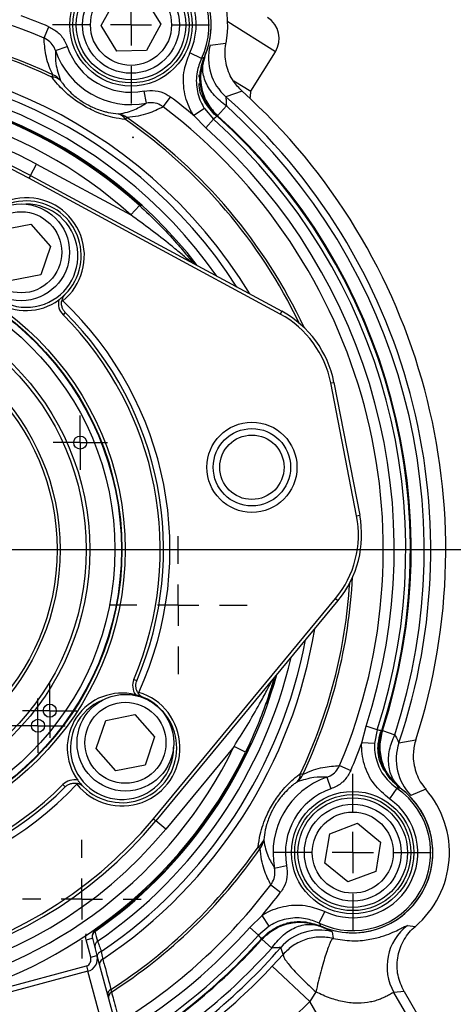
# Model space of a CAD drawing. Header units: inches. Extents: x 0.4 to 16.6, y 0.2 to 10.8.
# Tile 14 of 16: x 13.7 to 15, y 5.4 to 8.5. Entities that reach past the tile are written whole.
import ezdxf

# ---------------------------------------------------------------- set-up
doc = ezdxf.new("R2010")
doc.units = ezdxf.units.IN
doc.header["$MEASUREMENT"] = 0
doc.header["$PDSIZE"] = -1
doc.layers.add('SLD-0', color=7, linetype='Continuous', lineweight=25)
doc.styles.add('SLDTEXTSTYLE0', font='TXT', dxfattribs={"width": 0.75})
doc.dimstyles.new('SLDDIMSTYLE0', dxfattribs={"dimtxt": 0.145833, "dimasz": 0.13, "dimexe": 0, "dimexo": 0.0625, "dimgap": 0.036458, "dimtad": 0, "dimtih": 1, "dimtoh": 1, "dimdec": 1, "dimlfac": 1.55, "dimrnd": 1e-09, "dimzin": 12, "dimdsep": 46, "dimtxsty": 'SLDTEXTSTYLE0', "dimsah": 1, "dimcen": 0.09, "dimadec": 0, "dimazin": 3, "dimtfac": 1, "dimtdec": 1, "dimtofl": 0, "dimtmove": 0, "dimatfit": 3, "dimfxl": 0, "dimfrac": 2, "dimtolj": 1, "dimtzin": 12, "dimarcsym": 0})

# ---------------------------------------------------------------- blocks, each defined once
blk = doc.blocks.new('_D')
at = {"layer": 'SLD-0'}
for p, q in [((13.7137, 8.74), (16.1437, 8.74)), ((16.0187, 8.74), (16.0187, 8.1843)), ((15.8571, 7.923), (15.8127, 7.923)), ((15.8127, 7.923), (15.8127, 7.6913)), ((16.1803, 7.923), (16.2247, 7.923)), ((16.2247, 7.923), (16.2247, 7.6913)), ((15.8127, 7.6913), (15.8571, 7.6913)), ((16.2247, 7.6913), (16.1803, 7.6913)), ((16.0187, 3.9221), (16.0187, 7.6617)), ((15.3092, 3.9221), (16.1437, 3.9221))]:
    blk.add_line(p, q, dxfattribs=at)
for points in [[(16.0187, 8.74), (15.9987, 8.61), (16.0387, 8.61)], [(16.0187, 3.9221), (16.0387, 4.0521), (15.9987, 4.0521)]]:
    blk.add_solid(points, dxfattribs=at)
at = {"layer": 'SLD-0', "char_height": 0.14583, "attachment_point": 1, "style": 'SLDTEXTSTYLE0'}
for s, insert in [('7.5', (15.8841, 8.1406)), ('190', (15.8571, 7.8793))]:
    blk.add_mtext(s, dxfattribs=dict(at, insert=insert))
blk = doc.blocks.new('_D_3')
at = {"layer": 'SLD-0'}
for p, q in [((13.1084, 6.8077), (15.8332, 6.8077)), ((15.7082, 6.8077), (15.7082, 6.2328)), ((15.5466, 5.9715), (15.5022, 5.9715)), ((15.5022, 5.9715), (15.5022, 5.7398)), ((15.8699, 5.9715), (15.9142, 5.9715)), ((15.9142, 5.9715), (15.9142, 5.7398)), ((15.5022, 5.7398), (15.5466, 5.7398)), ((15.9142, 5.7398), (15.8699, 5.7398)), ((15.7082, 3.9221), (15.7082, 5.7102)), ((15.3092, 3.9221), (15.8332, 3.9221))]:
    blk.add_line(p, q, dxfattribs=at)
for points in [[(15.7082, 6.8077), (15.6882, 6.6777), (15.7282, 6.6777)], [(15.7082, 3.9221), (15.7282, 4.0521), (15.6882, 4.0521)]]:
    blk.add_solid(points, dxfattribs=at)
at = {"layer": 'SLD-0', "char_height": 0.14583, "attachment_point": 1, "style": 'SLDTEXTSTYLE0'}
for s, insert in [('4.5', (15.5736, 6.189)), ('114', (15.5466, 5.9278))]:
    blk.add_mtext(s, dxfattribs=dict(at, insert=insert))
blk = doc.blocks.new('SW_CENTERMARKSYMBOL_1')
at = {"layer": 'SLD-0', "color": 0}
for p, q in [((0, 0.129), (0, 0.9835)), ((0, 0), (0, 0.0645)), ((-0.129, 0), (-0.9835, 0)), ((0, 0), (-0.0645, 0)), ((0, 0), (0, -0.0645)), ((0, 0), (0.0645, 0)), ((0.129, 0), (0.9835, 0)), ((0, -0.129), (0, -0.9835))]:
    blk.add_line(p, q, dxfattribs=at)
blk = doc.blocks.new('SW_CENTERMARKSYMBOL_3')
at = {"layer": 'SLD-0', "color": 0}
for p, q in [((0, 0.129), (0, 0.2158)), ((0, 0), (0, 0.0645)), ((-0.129, 0), (-0.2158, 0)), ((0, 0), (-0.0645, 0)), ((0, 0), (0, -0.0645)), ((0, 0), (0.0645, 0)), ((0.129, 0), (0.2158, 0)), ((0, -0.129), (0, -0.2158))]:
    blk.add_line(p, q, dxfattribs=at)
blk = doc.blocks.new('SW_CENTERMARKSYMBOL_6')
at = {"layer": 'SLD-0', "color": 0}
for p, q in [((0, 0.129), (0, 0.246)), ((0, 0), (0, 0.0645)), ((-0.129, 0), (-0.246, 0)), ((0, 0), (-0.0645, 0)), ((0, 0), (0, -0.0645)), ((0, 0), (0.0645, 0)), ((0.129, 0), (0.246, 0)), ((0, -0.129), (0, -0.246))]:
    blk.add_line(p, q, dxfattribs=at)
blk = doc.blocks.new('SW_CENTERMARKSYMBOL_9')
at = {"layer": 'SLD-0', "color": 0}
for p, q in [((0, 0.129), (0, 0.246)), ((0, 0), (0, 0.0645)), ((-0.129, 0), (-0.246, 0)), ((0, 0), (-0.0645, 0)), ((0, 0), (0, -0.0645)), ((0, 0), (0.0645, 0)), ((0.129, 0), (0.246, 0)), ((0, -0.129), (0, -0.246))]:
    blk.add_line(p, q, dxfattribs=at)
blk = doc.blocks.new('SW_CENTERMARKSYMBOL_11')
at = {"layer": 'SLD-0', "color": 0}
for p, q in [((0, 0.129), (0, 0.2158)), ((0, 0), (0, 0.0645)), ((-0.129, 0), (-0.2158, 0)), ((0, 0), (-0.0645, 0)), ((0, 0), (0, -0.0645)), ((0, 0), (0.0645, 0)), ((0.129, 0), (0.2158, 0)), ((0, -0.129), (0, -0.2158))]:
    blk.add_line(p, q, dxfattribs=at)
blk = doc.blocks.new('SW_CENTERMARKSYMBOL_15')
at = {"layer": 'SLD-0', "color": 0}
for p, q in [((0, 0.0645), (0, 0.085)), ((0, 0), (0, 0.0645)), ((-0.0645, 0), (-0.085, 0)), ((0, 0), (-0.0645, 0)), ((0, 0), (0, -0.0645)), ((0, 0), (0.0645, 0)), ((0.0645, 0), (0.085, 0)), ((0, -0.0645), (0, -0.085))]:
    blk.add_line(p, q, dxfattribs=at)
blk = doc.blocks.new('SW_CENTERMARKSYMBOL_16')
at = {"layer": 'SLD-0', "color": 0}
for p, q in [((0, 0.0645), (0, 0.085)), ((0, 0), (0, 0.0645)), ((-0.0645, 0), (-0.085, 0)), ((0, 0), (-0.0645, 0)), ((0, 0), (0, -0.0645)), ((0, 0), (0.0645, 0)), ((0.0645, 0), (0.085, 0)), ((0, -0.0645), (0, -0.085))]:
    blk.add_line(p, q, dxfattribs=at)
blk = doc.blocks.new('SW_CENTERMARKSYMBOL_17')
at = {"layer": 'SLD-0', "color": 0}
for p, q in [((0, 0.0645), (0, 0.085)), ((0, 0), (0, 0.0645)), ((-0.0645, 0), (-0.085, 0)), ((0, 0), (-0.0645, 0)), ((0, 0), (0, -0.0645)), ((0, 0), (0.0645, 0)), ((0.0645, 0), (0.085, 0)), ((0, -0.0645), (0, -0.085))]:
    blk.add_line(p, q, dxfattribs=at)
blk = doc.blocks.new('SW_CENTERMARKSYMBOL_18')
at = {"layer": 'SLD-0', "color": 0}
for p, q in [((0, 0.129), (0, 0.1855)), ((0, 0), (0, 0.0645)), ((-0.129, 0), (-0.1855, 0)), ((0, 0), (-0.0645, 0)), ((0, 0), (0, -0.0645)), ((0, 0), (0.0645, 0)), ((0.129, 0), (0.1855, 0)), ((0, -0.129), (0, -0.1855))]:
    blk.add_line(p, q, dxfattribs=at)

msp = doc.modelspace()

# ---------------------------------------------------------------- linework, layer by layer
at = {"color": 7, "linetype": 'Continuous', "lineweight": 25}
for p, q in [((14.0504, 8.5307), (14.099, 8.4512)), ((13.9128, 8.4466), (13.9574, 8.5283)), ((13.7338, 8.408), (13.7487, 8.4432)), ((13.9614, 8.3671), (13.9128, 8.4466)), ((14.099, 8.4512), (14.0545, 8.3694)), ((13.77, 8.3684), (13.8066, 8.3809)), ((14.2534, 8.3851), (14.3031, 8.3919)), ((14.0545, 8.3694), (13.9614, 8.3671)), ((14.2262, 8.3439), (14.1899, 8.3613)), ((14.3804, 8.2413), (14.4579, 8.3651)), ((13.7583, 8.2856), (13.7617, 8.2927)), ((14.2195, 8.2854), (14.2195, 8.2931)), ((14.2215, 8.2734), (14.2253, 8.3081)), ((14.3278, 8.2741), (14.3804, 8.2413)), ((14.0542, 8.2043), (14.0467, 8.2422)), ((14.1066, 8.1928), (14.1296, 8.2233)), ((14.3534, 8.2418), (14.3031, 8.2238)), ((14.3043, 8.1954), (14.277, 8.165)), ((14.2359, 8.1872), (14.2021, 8.1654)), ((14.2398, 8.1274), (14.2021, 8.1654)), ((14.2359, 8.1872), (14.2639, 8.1543)), ((14.277, 8.165), (14.271, 8.1651)), ((13.9883, 8.1528), (13.9928, 8.1593)), ((14.2639, 8.1543), (14.2398, 8.1274)), ((13.6911, 7.9783), (13.7103, 8.0138)), ((13.7103, 8.0138), (14.005, 7.8545)), ((13.6911, 7.9783), (13.6863, 7.9694)), ((13.6911, 7.9783), (14.4776, 7.5532)), ((14.4728, 7.5443), (13.6863, 7.9694)), ((14.005, 7.8545), (14.032, 7.8844)), ((13.6009, 7.8077), (13.6922, 7.8259)), ((13.6922, 7.8259), (13.7537, 7.7559)), ((13.7537, 7.7559), (13.7237, 7.6677)), ((13.7237, 7.6677), (13.6324, 7.6495)), ((13.7893, 7.5857), (13.7922, 7.5856)), ((13.8004, 7.5495), (13.7932, 7.5424)), ((14.4776, 7.5532), (14.4728, 7.5443)), ((14.631, 7.3291), (14.6409, 7.331)), ((14.6409, 7.331), (14.7216, 6.9154)), ((14.7117, 6.9135), (14.631, 7.3291)), ((14.7117, 6.9135), (14.7216, 6.9154)), ((14.0758, 5.9658), (14.6457, 6.6546)), ((14.6457, 6.6546), (14.6535, 6.6482)), ((14.6535, 6.6482), (14.0836, 5.9594)), ((14.0242, 6.3979), (14.015, 6.4018)), ((14.0301, 6.3614), (14.0275, 6.3602)), ((13.927, 6.2738), (14.0183, 6.292)), ((14.0183, 6.292), (14.0797, 6.222)), ((13.897, 6.1856), (13.927, 6.2738)), ((14.7277, 6.2038), (14.7414, 6.2556)), ((14.7757, 6.2443), (14.7414, 6.2556)), ((14.0797, 6.222), (14.0498, 6.1338)), ((14.7757, 6.2443), (14.7679, 6.2019)), ((14.7872, 6.2385), (14.7924, 6.2416)), ((14.7924, 6.2416), (14.8312, 6.2289)), ((14.3282, 6.1918), (14.1146, 5.9337)), ((14.3644, 6.1742), (14.3282, 6.1918)), ((14.7679, 6.2019), (14.7277, 6.2038)), ((14.8444, 6.2037), (14.8969, 6.2133)), ((13.9585, 6.1156), (13.897, 6.1856)), ((14.0498, 6.1338), (13.9585, 6.1156)), ((14.6586, 6.1323), (14.6939, 6.1174)), ((14.5363, 6.1078), (14.5434, 6.1044)), ((13.8002, 6.0658), (13.7931, 6.0729)), ((13.8364, 6.0768), (13.8363, 6.0739)), ((14.619, 6.0962), (14.6315, 6.0596)), ((14.8379, 6.0613), (14.815, 6.028)), ((14.9284, 6.0582), (14.882, 6.0392)), ((14.0758, 5.9658), (14.0836, 5.9594)), ((14.1146, 5.9337), (14.0836, 5.9594)), ((14.6277, 5.9193), (14.7149, 5.952)), ((14.7149, 5.952), (14.7868, 5.8929)), ((14.6125, 5.8274), (14.6277, 5.9193)), ((14.7868, 5.8929), (14.7716, 5.801)), ((14.4035, 5.8778), (14.41, 5.8733)), ((14.6844, 5.7683), (14.6125, 5.8274)), ((14.455, 5.812), (14.4929, 5.8194)), ((14.7716, 5.801), (14.6844, 5.7683)), ((14.4434, 5.7596), (14.474, 5.7365)), ((14.5946, 5.6399), (14.6119, 5.6763)), ((14.3781, 5.6263), (14.4161, 5.664)), ((14.4378, 5.6302), (14.4161, 5.664)), ((14.4921, 5.6386), (14.495, 5.6395)), ((14.4921, 5.6386), (14.4932, 5.6394)), ((14.495, 5.6395), (14.4982, 5.6403)), ((14.5082, 5.6429), (14.5489, 5.6425)), ((14.405, 5.6022), (14.3781, 5.6263)), ((14.4378, 5.6302), (14.405, 5.6022)), ((14.6358, 5.6127), (14.6383, 5.592)), ((14.8711, 5.6324), (14.8956, 5.6295)), ((13.8655, 5.5873), (13.885, 5.5925)), ((13.8799, 5.5335), (13.8655, 5.5873)), ((13.885, 5.5925), (13.8994, 5.5387)), ((13.8852, 5.5916), (13.885, 5.5925)), ((14.4157, 5.5891), (14.4158, 5.5951)), ((14.4157, 5.5891), (14.4461, 5.5618)), ((14.4818, 5.542), (14.4744, 5.563)), ((13.8799, 5.5335), (13.8994, 5.5387)), ((13.8994, 5.5387), (13.9955, 5.1798)), ((14.4481, 5.5052), (14.4818, 5.542)), ((13.0096, 5.2761), (13.8665, 5.5057)), ((13.871, 5.4889), (13.0141, 5.2593)), ((13.8665, 5.5057), (13.871, 5.4889)), ((13.9656, 5.1358), (13.871, 5.4889)), ((14.5657, 5.3949), (14.4481, 5.5052)), ((14.5844, 5.4245), (14.5657, 5.3949)), ((14.8603, 5.4261), (14.8286, 5.423)), ((15.0303, 5.0736), (14.8286, 5.423)), ((14.8603, 5.4261), (15.0593, 5.0814)), ((14.821, 4.9528), (14.5657, 5.3949))]:
    msp.add_line(p, q, dxfattribs=at)
at = {"color": 8, "linetype": 'Continuous', "lineweight": 25}
for p, q in [((14.4579, 8.3651), (14.3084, 8.4587)), ((14.1921, 7.7196), (14.2047, 7.7036)), ((13.8927, 5.6158), (13.8908, 5.6185))]:
    msp.add_line(p, q, dxfattribs=at)
at = {"color": 8, "linetype": 'Continuous', "lineweight": 25, "flags": 128}
msp.add_lwpolyline([(14.4556, 6.402), (14.4344, 6.3352), (14.4303, 6.3234)], dxfattribs=at)
at = {"color": 7, "linetype": 'Continuous', "lineweight": 25, "flags": 128}
for points in [[(13.8931, 5.6133), (13.894, 5.6103), (13.8973, 5.598), (13.9015, 5.5829)], [(13.913, 5.5508), (13.9099, 5.5494), (13.9071, 5.5478), (13.9047, 5.5459), (13.9027, 5.544), (13.9012, 5.5419), (13.9003, 5.5398), (13.8999, 5.5377), (13.9002, 5.5358)]]:
    msp.add_lwpolyline(points, dxfattribs=at)
at = {"color": 7, "linetype": 'Continuous', "lineweight": 25}
for centre, radius in [((14.0059, 8.4489), 0.1915), ((14.0059, 8.4489), 0.1815), ((14.0059, 8.4489), 0.1714), ((14.0059, 8.4489), 0.1513), ((14.0059, 8.4489), 0.1268), ((13.6623, 7.7377), 0.1513), ((13.6623, 7.7377), 0.1268), ((13.0584, 6.8077), 0.9291), ((13.0584, 6.8077), 0.919), ((13.0584, 6.8077), 0.9174), ((13.0584, 6.8077), 0.8973), ((13.0584, 6.8077), 0.8186), ((13.0584, 6.8077), 0.8074), ((13.0584, 6.8077), 0.7258), ((13.0584, 6.8077), 0.7161), ((14.3842, 7.0654), 0.1411), ((14.3842, 7.0654), 0.121), ((13.8471, 7.1425), 0.0205), ((14.3842, 7.0654), 0.1008), ((13.9884, 6.2038), 0.1513), ((13.7516, 6.3041), 0.0205), ((13.9884, 6.2038), 0.1268), ((13.7148, 6.257), 0.0205), ((14.6996, 5.8602), 0.1915), ((14.6996, 5.8602), 0.1815), ((14.6996, 5.8602), 0.1714), ((14.6997, 5.8601), 0.1513), ((14.6997, 5.8601), 0.1268)]:
    msp.add_circle(centre, radius, dxfattribs=at)
for centre, radius, start, end in [((14.006, 8.449), 0.3026, 349.1241, 130.8759), ((13.0584, 6.8077), 1.8853, 71.3154, 138.6846), ((14.006, 8.449), 0.2506, 336.2653, 143.7347), ((14.006, 8.449), 0.244, 334.4979, 145.5021), ((14.006, 8.449), 0.2037, 334.4979, 145.5021), ((13.0584, 6.8077), 1.7369, 67.1172, 142.8828), ((14.006, 8.449), 0.2506, 336.2653, 15), ((13.0584, 6.8077), 1.7752, 67.1172, 70.1115), ((14.3922, 8.4062), 0.0774, 327.9664, 57.9664), ((13.0584, 6.8077), 1.6431, 64.6581, 145.3419), ((13.0584, 6.8077), 1.6353, 64.6581, 145.3419), ((14.006, 8.449), 0.2107, 198.8578, 281.1422), ((14.4097, 8.3449), 0.1614, 165.5595, 228.6586), ((14.006, 8.449), 0.2494, 198.8578, 281.1422), ((13.7594, 8.2497), 0.0359, 44.5769, 91.7558), ((13.7368, 8.2359), 0.0621, 38.9953, 66.3241), ((13.0584, 6.8077), 1.4516, 47.8785, 154.1215), ((13.0584, 6.8077), 1.7752, 49.8885, 52.8828), ((13.0584, 6.8077), 1.8853, 341.3154, 48.6846), ((13.0584, 6.8077), 1.9323, 342.0827, 47.9173), ((14.3031, 8.2375), 0.0774, 346.173, 2.7981), ((13.0584, 6.8077), 1.4113, 47.8785, 154.1215), ((13.0584, 6.8077), 1.7369, 337.1172, 52.8828), ((13.0584, 6.8077), 1.8649, 341.918, 48.082), ((13.0584, 6.8077), 1.371, 61.6076, 140.3924), ((13.9567, 8.1358), 0.0359, 28.2442, 75.4231), ((13.956, 8.1093), 0.0621, 53.6759, 81.0047), ((13.0584, 6.8077), 1.8219, 15, 48.0877), ((13.0584, 6.8077), 1.8219, 341.9123, 48.0877), ((13.0584, 6.8077), 1.8241, 341.918, 48.082), ((13.0584, 6.8077), 1.3306, 61.6076, 140.3924), ((13.0584, 6.8077), 1.8074, 341.8366, 48.1634), ((13.0584, 6.8077), 1.3206, 61.6076, 140.3924), ((13.0584, 6.8077), 1.7713, 341.8366, 48.1634), ((13.6785, 7.727), 0.1815, 308.8003, 163.1997), ((13.6785, 7.727), 0.1714, 315.2756, 156.7244), ((13.6785, 7.727), 0.1714, 165.8305, 306.1695), ((13.8289, 7.578), 0.0504, 167.8328, 224.9934), ((13.0584, 6.8077), 1.0694, 335.3294, 46.6706), ((13.0584, 6.8077), 1.0492, 337.0066, 44.9934), ((14.3242, 7.2694), 0.3226, 11, 61.6076), ((13.0584, 6.8077), 1.0391, 337.0066, 44.9934), ((14.3242, 7.2694), 0.3125, 11, 61.6076), ((13.0584, 6.8077), 1.8219, 341.9123, 15), ((14.405, 6.8538), 0.3125, 320.3924, 11), ((14.405, 6.8538), 0.3226, 320.3924, 11), ((14.0614, 6.3821), 0.0504, 157.0066, 214.1672), ((13.9777, 6.1877), 0.1714, 75.8305, 216.1695), ((13.9777, 6.1877), 0.1815, 218.8003, 73.1997), ((13.9777, 6.1877), 0.1714, 225.2756, 66.7244), ((13.0584, 6.8077), 1.4113, 227.8785, 334.1215), ((13.0584, 6.8077), 1.7752, 337.1172, 340.1115), ((14.9972, 6.1521), 0.1614, 161.3414, 224.4405), ((13.0584, 6.8077), 1.4516, 227.8785, 334.1215), ((14.5004, 6.1067), 0.0359, 314.5769, 1.7558), ((14.4866, 6.1294), 0.0621, 308.9953, 336.3241), ((13.0584, 6.8077), 1.0694, 245.3294, 316.6706), ((13.0584, 6.8077), 1.0391, 247.0066, 314.9934), ((13.8287, 6.0372), 0.0504, 77.8328, 134.9934), ((14.6997, 5.8601), 0.2494, 108.8578, 191.1422), ((13.0584, 6.8077), 1.0492, 247.0066, 314.9934), ((14.6997, 5.8601), 0.2107, 108.8578, 191.1422), ((14.6997, 5.8601), 0.244, 244.4979, 55.5021), ((14.6997, 5.8601), 0.2506, 246.2653, 53.7347), ((14.6997, 5.8601), 0.2506, 15, 53.7347), ((14.6997, 5.8601), 0.3026, 310.3486, 40.8759), ((14.6997, 5.8601), 0.2037, 244.4979, 55.5021), ((13.0584, 6.8077), 1.3306, 241.6076, 320.3924), ((13.0584, 6.8077), 1.3206, 241.6076, 320.3924), ((13.0584, 6.8077), 1.371, 241.6076, 320.3924), ((14.6997, 5.8601), 0.2506, 246.2653, 15), ((14.3865, 5.9094), 0.0359, 298.2442, 345.4231), ((14.36, 5.9101), 0.0621, 323.6759, 351.0047), ((13.0584, 6.8077), 1.6353, 302.7563, 325.3419), ((13.0584, 6.8077), 1.6431, 302.6426, 325.3419), ((13.0584, 6.8077), 1.7369, 301.6719, 322.8828), ((13.0584, 6.8077), 1.7752, 319.8885, 322.8828), ((13.9046, 5.5968), 0.0201, 124.7727, 194.9492), ((13.0584, 6.8077), 1.7713, 302.1729, 318.1634), ((14.5956, 5.4565), 0.1614, 75.5595, 138.6586), ((14.9684, 5.5036), 0.1614, 127.0614, 209.9548), ((13.9128, 5.5663), 0.0201, 124.3645, 194.9488), ((13.0584, 6.8077), 1.8074, 301.4824, 318.1634), ((13.0584, 6.8077), 1.8219, 301.35, 318.0877), ((13.0584, 6.8077), 1.8853, 299.8715, 318.6846), ((13.9253, 5.5107), 0.0179, 115.7143, 191.7593), ((13.9507, 5.4162), 0.0179, 114.8931, 191.7103), ((13.9552, 5.4072), 0.0199, 121.9737, 194.7788)]:
    msp.add_arc(centre, radius, start, end, dxfattribs=at)
at = {"color": 8, "linetype": 'Continuous', "lineweight": 25}
for centre, radius, start, end in [((13.0584, 6.8077), 1.5424, 31.2307, 170.7693), ((13.0584, 6.8077), 1.5199, 32.7078, 169.2922), ((13.0584, 6.8077), 1.487, 35.0999, 166.9001), ((13.0584, 6.8077), 1.4572, 37.5749, 164.4465), ((13.0584, 6.8077), 1.4549, 47.6446, 154.8582), ((13.0584, 6.8077), 1.6353, 25.6603, 55.3419), ((13.0584, 6.8077), 1.6431, 25.0029, 55.3419), ((13.6785, 7.727), 0.1613, 202.3429, 90.6571), ((13.0584, 6.8077), 1.6431, 334.6581, 356.9971), ((13.0584, 6.8077), 1.6353, 334.6581, 356.3397), ((13.0584, 6.8077), 1.5424, 303.852, 350.7693), ((13.0584, 6.8077), 1.5199, 304.211, 349.2922), ((13.0584, 6.8077), 1.487, 304.5388, 346.9001), ((13.0584, 6.8077), 1.4572, 304.9492, 344.4465), ((13.9777, 6.1877), 0.1613, 112.3429, 0.6571), ((13.0584, 6.8077), 1.4549, 304.9899, 335.4465), ((13.0584, 6.8077), 1.8241, 301.3039, 318.082), ((13.0584, 6.8077), 1.8649, 300.0381, 318.082), ((13.0584, 6.8077), 1.9047, 299.7167, 316.853)]:
    msp.add_arc(centre, radius, start, end, dxfattribs=at)
at = {"color": 7, "linetype": 'Continuous', "lineweight": 25}
for major_axis, ratio in [((-0.0061, 0.0226), 0.861934), ((-0.0106, 0.0394), 0.989063)]:
    msp.add_ellipse((13.8604, 5.5283), major_axis=major_axis, ratio=ratio, start_param=3.141593, end_param=4.712389, dxfattribs=at)
for points, knots in [([(13.7487, 8.4432), (13.7589, 8.4377), (13.7793, 8.4265), (13.7978, 8.4027), (13.8043, 8.3864), (13.8066, 8.3809)], [0, 0, 0, 0, 0.397023, 0.793893, 1, 1, 1, 1]), ([(13.7617, 8.2927), (13.7614, 8.2932), (13.7499, 8.3162), (13.7372, 8.3562), (13.7349, 8.3909), (13.7338, 8.408)], [0, 0, 0, 0, 0.010657, 0.513477, 1, 1, 1, 1]), ([(13.77, 8.3684), (13.7686, 8.3719), (13.7645, 8.3822), (13.753, 8.3973), (13.7402, 8.4044), (13.7338, 8.408)], [0, 0, 0, 0, 0.207401, 0.604963, 1, 1, 1, 1]), ([(14.3534, 8.2418), (14.344, 8.2517), (14.3221, 8.2746), (14.3023, 8.3215), (14.2986, 8.3636), (14.3023, 8.3867), (14.3031, 8.3919)], [0, 0, 0, 0, 0.246613, 0.575057, 0.903498, 1, 1, 1, 1]), ([(13.77, 8.3684), (13.7694, 8.3551), (13.7683, 8.3272), (13.7793, 8.2929), (13.785, 8.2749)], [0, 0, 0, 0, 0.478666, 1, 1, 1, 1]), ([(14.2021, 8.1654), (14.1997, 8.1693), (14.1856, 8.1924), (14.1694, 8.2403), (14.1685, 8.3054), (14.1832, 8.3439), (14.1899, 8.3613)], [0, 0, 0, 0, 0.067291, 0.398, 0.728909, 1, 1, 1, 1]), ([(14.2218, 8.2754), (14.2217, 8.2821), (14.2213, 8.307), (14.2294, 8.3308), (14.2353, 8.3481)], [0, 0, 0, 0, 0.270251, 1, 1, 1, 1]), ([(14.2368, 8.3491), (14.2307, 8.3297), (14.2207, 8.2974), (14.2262, 8.2464), (14.2428, 8.2016), (14.2658, 8.177), (14.277, 8.165)], [0, 0, 0, 0, 0.30035, 0.499876, 0.756118, 1, 1, 1, 1]), ([(14.2262, 8.3439), (14.2275, 8.3445), (14.2306, 8.3459), (14.2336, 8.3473), (14.2353, 8.3481)], [0, 0, 0, 0, 0.4232733, 1, 1, 1, 1]), ([(14.3043, 8.1954), (14.291, 8.2059), (14.2638, 8.2274), (14.2381, 8.2686), (14.2268, 8.3115), (14.2335, 8.3368), (14.2368, 8.3491)], [0, 0, 0, 0, 0.243136, 0.5, 0.756864, 1, 1, 1, 1]), ([(14.2262, 8.3439), (14.2209, 8.33), (14.2091, 8.2992), (14.2098, 8.2471), (14.2227, 8.2088), (14.234, 8.1903), (14.2359, 8.1872)], [0, 0, 0, 0, 0.271237, 0.602164, 0.932744, 1, 1, 1, 1]), ([(13.9883, 8.1528), (13.9755, 8.1547), (13.9442, 8.1593), (13.894, 8.1762), (13.8448, 8.2031), (13.8017, 8.2356), (13.7747, 8.2641), (13.761, 8.2821), (13.7583, 8.2856)], [0, 0, 0, 0, 0.162337, 0.395787, 0.554182, 0.711926, 0.942817, 1, 1, 1, 1]), ([(13.785, 8.2749), (13.7871, 8.2721), (13.7972, 8.258), (13.8175, 8.2355), (13.8504, 8.2101), (13.8729, 8.1975), (13.8968, 8.1864), (13.9154, 8.18), (13.942, 8.1734), (13.9556, 8.1718), (13.9657, 8.1706)], [0, 0, 0, 0, 0.060426, 0.295827, 0.448101, 0.575654, 0.598782, 0.771911, 0.830481, 1, 1, 1, 1]), ([(14.271, 8.1651), (14.259, 8.1785), (14.235, 8.2054), (14.219, 8.243), (14.2194, 8.2635), (14.2194, 8.266)], [0, 0, 0, 0, 0.468112, 0.936229, 1, 1, 1, 1]), ([(14.2229, 8.2659), (14.2229, 8.2661), (14.2224, 8.269), (14.222, 8.2722), (14.2218, 8.2753), (14.2218, 8.2754)], [0, 0, 0, 0, 0.066377, 0.9799136, 1, 1, 1, 1]), ([(14.2754, 8.1635), (14.2631, 8.1769), (14.2386, 8.2037), (14.226, 8.2421), (14.2233, 8.2629), (14.2229, 8.2659)], [0, 0, 0, 0, 0.46098, 0.92197, 1, 1, 1, 1]), ([(14.0467, 8.2422), (14.0585, 8.2434), (14.082, 8.2456), (14.1106, 8.2362), (14.125, 8.2264), (14.1296, 8.2233)], [0, 0, 0, 0, 0.4035639, 0.8072811, 1, 1, 1, 1]), ([(14.3031, 8.2238), (14.3029, 8.2233), (14.3026, 8.2225), (14.3037, 8.2136), (14.3041, 8.2027), (14.3043, 8.1954)], [0, 0, 0, 0, 0.249707, 0.501478, 1, 1, 1, 1]), ([(13.9657, 8.1706), (13.9661, 8.1706), (13.9868, 8.1732), (14.0187, 8.183), (14.0426, 8.1973), (14.0542, 8.2043)], [0, 0, 0, 0, 0.009852, 0.521484, 1, 1, 1, 1]), ([(14.1066, 8.1928), (14.0912, 8.1852), (14.0677, 8.1736), (14.0292, 8.163), (14.0049, 8.1605), (13.9928, 8.1593)], [0, 0, 0, 0, 0.486338, 0.743005, 1, 1, 1, 1]), ([(14.1066, 8.1928), (14.1036, 8.1947), (14.0946, 8.2008), (14.0765, 8.2066), (14.0616, 8.2051), (14.0542, 8.2043)], [0, 0, 0, 0, 0.191451, 0.594457, 1, 1, 1, 1]), ([(14.2754, 8.1635), (14.2733, 8.1618), (14.2695, 8.1587), (14.2657, 8.1557), (14.2639, 8.1543)], [0, 0, 0, 0, 0.549647, 1, 1, 1, 1]), ([(14.032, 7.8844), (14.0522, 7.8655), (14.093, 7.8275), (14.1428, 7.7734), (14.1762, 7.7341), (14.1935, 7.7127), (14.1991, 7.7055), (14.2015, 7.7025)], [0, 0, 0, 0, 0.317529, 0.639429, 0.845666, 0.935772, 1, 1, 1, 1]), ([(14.194, 7.7065), (14.194, 7.7066), (14.1937, 7.7067), (14.1923, 7.708), (14.1882, 7.7115), (14.1793, 7.7191), (14.1591, 7.7362), (14.122, 7.7667), (14.0685, 7.8086), (14.0262, 7.8392), (14.005, 7.8545)], [0, 0, 0, 0, 0.012143, 0.030844, 0.039459, 0.106735, 0.183914, 0.374771, 0.686453, 1, 1, 1, 1]), ([(13.7796, 7.5887), (13.782, 7.5905), (13.7897, 7.5963), (13.796, 7.6022), (13.8002, 7.6064), (13.8002, 7.6064)], [0, 0, 0, 0, 0.306258, 0.993779, 1, 1, 1, 1]), ([(13.8002, 7.6064), (13.798, 7.6038), (13.7936, 7.5986), (13.7906, 7.5913), (13.7896, 7.5871), (13.7893, 7.5857)], [0, 0, 0, 0, 0.401313, 0.799783, 1, 1, 1, 1]), ([(13.8004, 7.5495), (13.7981, 7.5523), (13.7934, 7.5577), (13.7892, 7.5684), (13.7881, 7.5779), (13.789, 7.5837), (13.7893, 7.5857)], [0, 0, 0, 0, 0.240771, 0.480327, 0.823632, 1, 1, 1, 1]), ([(14.4534, 6.4064), (14.4524, 6.4027), (14.4498, 6.3939), (14.4418, 6.3675), (14.4257, 6.3188), (14.3997, 6.2501), (14.3762, 6.1995), (14.3644, 6.1742)], [0, 0, 0, 0, 0.064221, 0.154318, 0.360534, 0.679743, 1, 1, 1, 1]), ([(14.0275, 6.3602), (14.025, 6.3651), (14.0212, 6.3726), (14.0208, 6.3857), (14.0224, 6.3934), (14.0239, 6.3971), (14.0242, 6.3979)], [0, 0, 0, 0, 0.464807, 0.722868, 0.945934, 1, 1, 1, 1]), ([(14.3282, 6.1918), (14.342, 6.2138), (14.3698, 6.258), (14.4037, 6.3169), (14.4268, 6.3592), (14.4391, 6.3826), (14.4448, 6.3936), (14.4472, 6.3982), (14.4479, 6.3996), (14.448, 6.3997), (14.448, 6.3998)], [0, 0, 0, 0, 0.311989, 0.625203, 0.816052, 0.893228, 0.960502, 0.977504, 0.987857, 1, 1, 1, 1]), ([(14.0454, 6.3451), (14.0454, 6.3451), (14.0399, 6.3475), (14.0319, 6.3505), (14.0225, 6.3531), (14.0196, 6.3538)], [0, 0, 0, 0, 0.0062209, 0.6937418, 1, 1, 1, 1]), ([(14.0275, 6.3602), (14.029, 6.3581), (14.0322, 6.3537), (14.0386, 6.3484), (14.0435, 6.346), (14.0454, 6.3451)], [0, 0, 0, 0, 0.356357, 0.74604, 1, 1, 1, 1]), ([(14.7757, 6.2443), (14.7779, 6.244), (14.7828, 6.2433), (14.7876, 6.2425), (14.7902, 6.2421)], [0, 0, 0, 0, 0.450353, 1, 1, 1, 1]), ([(14.7978, 6.1176), (14.7929, 6.127), (14.7796, 6.1523), (14.7767, 6.1956), (14.7841, 6.2258), (14.7872, 6.2385)], [0, 0, 0, 0, 0.251858, 0.685797, 1, 1, 1, 1]), ([(14.796, 6.1271), (14.7948, 6.13), (14.7867, 6.1494), (14.7785, 6.1889), (14.7863, 6.2244), (14.7902, 6.2421)], [0, 0, 0, 0, 0.07803, 0.53902, 1, 1, 1, 1]), ([(14.7924, 6.2416), (14.7887, 6.2256), (14.7811, 6.1928), (14.7891, 6.1457), (14.8098, 6.0988), (14.8346, 6.0759), (14.8496, 6.0621)], [0, 0, 0, 0, 0.243882, 0.500124, 0.699655, 1, 1, 1, 1]), ([(14.8496, 6.0621), (14.8406, 6.0711), (14.8222, 6.0897), (14.8105, 6.1324), (14.8121, 6.181), (14.825, 6.2132), (14.8312, 6.2289)], [0, 0, 0, 0, 0.243136, 0.5, 0.756864, 1, 1, 1, 1]), ([(14.8312, 6.2289), (14.8346, 6.2225), (14.8398, 6.2129), (14.8433, 6.2047), (14.844, 6.2041), (14.8444, 6.2037)], [0, 0, 0, 0, 0.497935, 0.748079, 1, 1, 1, 1]), ([(14.815, 6.028), (14.7976, 6.0428), (14.7627, 6.0722), (14.7326, 6.135), (14.7267, 6.1808), (14.7277, 6.2036), (14.7277, 6.2038)], [0, 0, 0, 0, 0.332453, 0.664935, 0.996731, 1, 1, 1, 1]), ([(14.7679, 6.2019), (14.7679, 6.2017), (14.767, 6.1835), (14.7718, 6.1468), (14.7959, 6.0965), (14.8239, 6.073), (14.8379, 6.0613)], [0, 0, 0, 0, 0.0032673, 0.3349165, 0.6673831, 1, 1, 1, 1]), ([(14.8969, 6.2133), (14.8937, 6.2), (14.8862, 6.1692), (14.8926, 6.1187), (14.9103, 6.0804), (14.9251, 6.0623), (14.9284, 6.0582)], [0, 0, 0, 0, 0.2466135, 0.5750573, 0.9034985, 1, 1, 1, 1]), ([(14.5434, 6.1044), (14.5439, 6.1047), (14.5669, 6.1162), (14.6068, 6.1289), (14.6416, 6.1312), (14.6586, 6.1323)], [0, 0, 0, 0, 0.010657, 0.513477, 1, 1, 1, 1]), ([(14.619, 6.0962), (14.6226, 6.0975), (14.6329, 6.1016), (14.648, 6.1131), (14.6551, 6.1259), (14.6586, 6.1323)], [0, 0, 0, 0, 0.207401, 0.604963, 1, 1, 1, 1]), ([(14.4035, 5.8778), (14.4054, 5.8906), (14.41, 5.9219), (14.4269, 5.9721), (14.4538, 6.0214), (14.4863, 6.0644), (14.5147, 6.0914), (14.5327, 6.1051), (14.5363, 6.1078)], [0, 0, 0, 0, 0.162337, 0.395787, 0.554182, 0.711926, 0.942817, 1, 1, 1, 1]), ([(14.6939, 6.1174), (14.6883, 6.1072), (14.6772, 6.0868), (14.6534, 6.0684), (14.6371, 6.0618), (14.6315, 6.0596)], [0, 0, 0, 0, 0.397023, 0.793893, 1, 1, 1, 1]), ([(14.7997, 6.1184), (14.7997, 6.1185), (14.7983, 6.1215), (14.7971, 6.1243), (14.796, 6.1271)], [0, 0, 0, 0, 0.020091, 1, 1, 1, 1]), ([(14.8476, 6.0618), (14.8337, 6.0739), (14.8143, 6.091), (14.802, 6.1135), (14.7985, 6.1199)], [0, 0, 0, 0, 0.71275, 1, 1, 1, 1]), ([(14.8479, 6.0622), (14.8341, 6.0742), (14.8151, 6.0908), (14.803, 6.1125), (14.7997, 6.1184)], [0, 0, 0, 0, 0.7297493, 1, 1, 1, 1]), ([(13.8002, 6.0658), (13.8029, 6.0681), (13.8083, 6.0727), (13.819, 6.0769), (13.8285, 6.078), (13.8344, 6.0771), (13.8364, 6.0768)], [0, 0, 0, 0, 0.240771, 0.480327, 0.823632, 1, 1, 1, 1]), ([(13.8571, 6.0659), (13.8545, 6.0681), (13.8493, 6.0725), (13.842, 6.0755), (13.8378, 6.0765), (13.8364, 6.0768)], [0, 0, 0, 0, 0.401313, 0.799783, 1, 1, 1, 1]), ([(13.8393, 6.0865), (13.8411, 6.0841), (13.847, 6.0764), (13.8528, 6.0701), (13.8571, 6.0659), (13.8571, 6.0659)], [0, 0, 0, 0, 0.306258, 0.993779, 1, 1, 1, 1]), ([(14.5256, 6.0811), (14.5227, 6.0791), (14.5087, 6.0689), (14.4862, 6.0486), (14.4608, 6.0158), (14.4482, 5.9932), (14.4371, 5.9694), (14.4306, 5.9507), (14.4241, 5.9241), (14.4225, 5.9105), (14.4212, 5.9004)], [0, 0, 0, 0, 0.060426, 0.295827, 0.448101, 0.575654, 0.598782, 0.771911, 0.830481, 1, 1, 1, 1]), ([(14.619, 6.0962), (14.6057, 6.0967), (14.5779, 6.0978), (14.5435, 6.0869), (14.5256, 6.0811)], [0, 0, 0, 0, 0.478666, 1, 1, 1, 1]), ([(14.8479, 6.0622), (14.8459, 6.062), (14.8426, 6.0618), (14.8393, 6.0614), (14.8379, 6.0613)], [0, 0, 0, 0, 0.5767267, 1, 1, 1, 1]), ([(14.4212, 5.9004), (14.4213, 5.9), (14.4239, 5.8794), (14.4336, 5.8474), (14.448, 5.8235), (14.455, 5.812)], [0, 0, 0, 0, 0.009852, 0.521484, 1, 1, 1, 1]), ([(14.4434, 5.7596), (14.4359, 5.7749), (14.4243, 5.7984), (14.4137, 5.8369), (14.4112, 5.8612), (14.41, 5.8733)], [0, 0, 0, 0, 0.4863381, 0.7430046, 1, 1, 1, 1]), ([(14.4434, 5.7596), (14.4454, 5.7625), (14.4515, 5.7716), (14.4573, 5.7897), (14.4557, 5.8045), (14.455, 5.812)], [0, 0, 0, 0, 0.191451, 0.594457, 1, 1, 1, 1]), ([(14.4929, 5.8194), (14.494, 5.8076), (14.4963, 5.7841), (14.4869, 5.7555), (14.4771, 5.7411), (14.474, 5.7365)], [0, 0, 0, 0, 0.403564, 0.807281, 1, 1, 1, 1]), ([(14.4161, 5.664), (14.42, 5.6664), (14.4431, 5.6806), (14.491, 5.6967), (14.5561, 5.6976), (14.5946, 5.6829), (14.6119, 5.6763)], [0, 0, 0, 0, 0.067291, 0.398, 0.728909, 1, 1, 1, 1]), ([(14.4142, 5.5907), (14.4275, 5.6031), (14.4459, 5.62), (14.474, 5.6331), (14.4863, 5.6368), (14.4921, 5.6386)], [0, 0, 0, 0, 0.584451, 0.802874, 1, 1, 1, 1]), ([(14.4157, 5.5891), (14.4277, 5.6003), (14.4523, 5.6233), (14.4971, 5.6399), (14.548, 5.6455), (14.5803, 5.6354), (14.5997, 5.6294)], [0, 0, 0, 0, 0.243882, 0.500124, 0.69965, 1, 1, 1, 1]), ([(14.5946, 5.6399), (14.5807, 5.6452), (14.5499, 5.657), (14.4978, 5.6563), (14.4594, 5.6434), (14.4409, 5.6321), (14.4378, 5.6302)], [0, 0, 0, 0, 0.271237, 0.602164, 0.932744, 1, 1, 1, 1]), ([(14.4461, 5.5618), (14.4565, 5.5751), (14.478, 5.6023), (14.5193, 5.6281), (14.5622, 5.6393), (14.5874, 5.6326), (14.5997, 5.6294)], [0, 0, 0, 0, 0.243136, 0.5, 0.756864, 1, 1, 1, 1]), ([(14.4932, 5.6394), (14.4976, 5.6404), (14.5149, 5.6444), (14.5514, 5.6464), (14.5815, 5.6365), (14.5988, 5.6308)], [0, 0, 0, 0, 0.125551, 0.495144, 1, 1, 1, 1]), ([(14.495, 5.6395), (14.4946, 5.6394), (14.4941, 5.6394), (14.4935, 5.6394), (14.4932, 5.6394), (14.4932, 5.6394)], [0, 0, 0, 0, 0.615731, 0.960281, 1, 1, 1, 1]), ([(14.5946, 5.6399), (14.5952, 5.6386), (14.5965, 5.6356), (14.598, 5.6325), (14.5988, 5.6308)], [0, 0, 0, 0, 0.423273, 1, 1, 1, 1]), ([(13.8927, 5.6158), (13.891, 5.6142), (13.8875, 5.6109), (13.8847, 5.6043), (13.8839, 5.5979), (13.8847, 5.594), (13.885, 5.5925)], [0, 0, 0, 0, 0.26962, 0.544282, 0.822953, 1, 1, 1, 1]), ([(13.8927, 5.6158), (13.8928, 5.615), (13.893, 5.6139), (13.8931, 5.6135), (13.8931, 5.6133)], [0, 0, 0, 0, 0.70633, 1, 1, 1, 1]), ([(14.5997, 5.6294), (14.6098, 5.625), (14.6308, 5.6157), (14.6341, 5.6137), (14.6358, 5.6127)], [0, 0, 0, 0, 0.47812, 1, 1, 1, 1]), ([(14.6383, 5.592), (14.6581, 5.5887), (14.6977, 5.5822), (14.75, 5.5873), (14.7905, 5.5971), (14.8305, 5.6121), (14.8613, 5.6289), (14.8679, 5.6312), (14.8711, 5.6324)], [0, 0, 0, 0, 0.124966, 0.249768, 0.374818, 0.499861, 0.749999, 1, 1, 1, 1]), ([(14.8603, 5.4261), (14.8527, 5.4427), (14.8377, 5.4758), (14.8377, 5.5315), (14.8548, 5.5836), (14.8786, 5.6148), (14.8939, 5.6281), (14.8956, 5.6295)], [0, 0, 0, 0, 0.242512, 0.485027, 0.727517, 0.970141, 1, 1, 1, 1]), ([(13.9015, 5.5829), (13.9017, 5.5822), (13.9024, 5.5803), (13.9059, 5.5704), (13.9106, 5.5573), (13.913, 5.5508)], [0, 0, 0, 0, 0.22286, 0.613289, 1, 1, 1, 1]), ([(14.4142, 5.5907), (14.4125, 5.5928), (14.4094, 5.5966), (14.4063, 5.6005), (14.405, 5.6022)], [0, 0, 0, 0, 0.549647, 1, 1, 1, 1]), ([(14.6383, 5.592), (14.6243, 5.5941), (14.5958, 5.5984), (14.5527, 5.5901), (14.5127, 5.5718), (14.492, 5.5518), (14.4818, 5.542)], [0, 0, 0, 0, 0.245486, 0.5, 0.754514, 1, 1, 1, 1]), ([(14.6383, 5.592), (14.6371, 5.5914), (14.6346, 5.59), (14.6293, 5.5799), (14.6229, 5.5641), (14.6158, 5.5433), (14.6079, 5.5175), (14.5998, 5.4884), (14.5917, 5.4565), (14.5868, 5.4351), (14.5844, 5.4245)], [0, 0, 0, 0, 0.124357, 0.250001, 0.372285, 0.500001, 0.61883, 0.749999, 0.876309, 1, 1, 1, 1]), ([(13.913, 5.5508), (13.9144, 5.5435), (13.9161, 5.5344), (13.9173, 5.5281), (13.9176, 5.5268)], [0, 0, 0, 0, 0.798196, 1, 1, 1, 1]), ([(14.4744, 5.563), (14.474, 5.5632), (14.4731, 5.5635), (14.4642, 5.5624), (14.4533, 5.5621), (14.4461, 5.5618)], [0, 0, 0, 0, 0.249707, 0.501478, 1, 1, 1, 1]), ([(13.9176, 5.5268), (13.9194, 5.5201), (13.928, 5.4886), (13.9365, 5.4572), (13.9432, 5.4325)], [0, 0, 0, 0, 0.213576, 1, 1, 1, 1]), ([(14.4818, 5.542), (14.4822, 5.5385), (14.4829, 5.5313), (14.5053, 5.5027), (14.5407, 5.4651), (14.5702, 5.4377), (14.5844, 5.4245)], [0, 0, 0, 0, 0.2403389, 0.4999992, 0.7590534, 1, 1, 1, 1]), ([(13.9432, 5.4325), (13.9437, 5.4294), (13.9444, 5.4258), (13.9446, 5.4244), (13.9447, 5.4241)], [0, 0, 0, 0, 0.848266, 1, 1, 1, 1]), ([(13.9447, 5.4241), (13.9452, 5.4221), (13.948, 5.4119), (13.9566, 5.3803), (13.9646, 5.3508), (13.9704, 5.3295)], [0, 0, 0, 0, 0.06434, 0.321699, 1, 1, 1, 1]), ([(14.8286, 5.423), (14.8283, 5.423), (14.8278, 5.423), (14.8266, 5.4226), (14.8248, 5.4217), (14.8232, 5.4209), (14.8218, 5.4201), (14.8195, 5.4188), (14.8152, 5.4163), (14.8076, 5.4121), (14.7985, 5.4075), (14.7861, 5.402), (14.7721, 5.3971), (14.7499, 5.3914), (14.7237, 5.3886), (14.6949, 5.3899), (14.6659, 5.3939), (14.628, 5.404), (14.5993, 5.4175), (14.5844, 5.4245)], [0, 0, 0, 0, 0.028244, 0.058482, 0.090715, 0.124945, 0.127001, 0.143021, 0.205735, 0.250235, 0.317925, 0.375183, 0.440326, 0.500376, 0.625382, 0.687218, 0.750037, 0.870001, 1, 1, 1, 1]), ([(14.5657, 5.3949), (14.5083, 5.3378), (14.3936, 5.2237), (14.1983, 5.0779), (14.0563, 5.0002), (13.9853, 4.9614)], [0, 0, 0, 0, 0.3332325, 0.666759, 1, 1, 1, 1])]:
    msp.add_open_spline(points, degree=3, knots=knots, dxfattribs=at)
at = {"color": 8, "linetype": 'Continuous', "lineweight": 25}
msp.add_open_spline([(13.8655, 5.5873), (13.8648, 5.5902), (13.8635, 5.5965), (13.8647, 5.6027), (13.8653, 5.6061)], degree=3, knots=[0, 0, 0, 0, 0.472641, 1, 1, 1, 1], dxfattribs=at)
at = {"layer": 'SLD-0', "lineweight": 35}
msp.add_point((14.0121, 8.097), dxfattribs=at)

# ---------------------------------------------------------------- block references
at = {"layer": 'SLD-0'}
for name, p in [('SW_CENTERMARKSYMBOL_6', (14.0059, 8.4489)), ('SW_CENTERMARKSYMBOL_1', (13.0584, 6.8077)), ('SW_CENTERMARKSYMBOL_17', (13.8471, 7.1425)), ('SW_CENTERMARKSYMBOL_11', (14.1536, 6.6343)), ('SW_CENTERMARKSYMBOL_16', (13.7516, 6.3041)), ('SW_CENTERMARKSYMBOL_15', (13.7148, 6.257)), ('SW_CENTERMARKSYMBOL_9', (14.6996, 5.8602)), ('SW_CENTERMARKSYMBOL_3', (14.6997, 5.8601)), ('SW_CENTERMARKSYMBOL_18', (13.8523, 5.715))]:
    msp.add_blockref(name, p, dxfattribs=at)

# ---------------------------------------------------------------- dimensions: what is measured, and where the dimension line sits
for base, p1, p2, picture, middle in [((16.0187, 3.9221), (13.6637, 8.74), (15.2592, 3.9221), '_D', (16.0187, 7.923)), ((15.7082, 6.8077), (15.2592, 3.9221), (13.0584, 6.8077), '_D_3', (15.7082, 5.9715))]:
    dim = msp.add_linear_dim(base=base, p1=p1, p2=p2, angle=90, dimstyle='SLDDIMSTYLE0', dxfattribs=at)
    dim.commit()
    dim.dimension.update_dxf_attribs({"geometry": picture, "text_midpoint": middle, "dimtype": 160})

doc.saveas('drawing.dxf')
